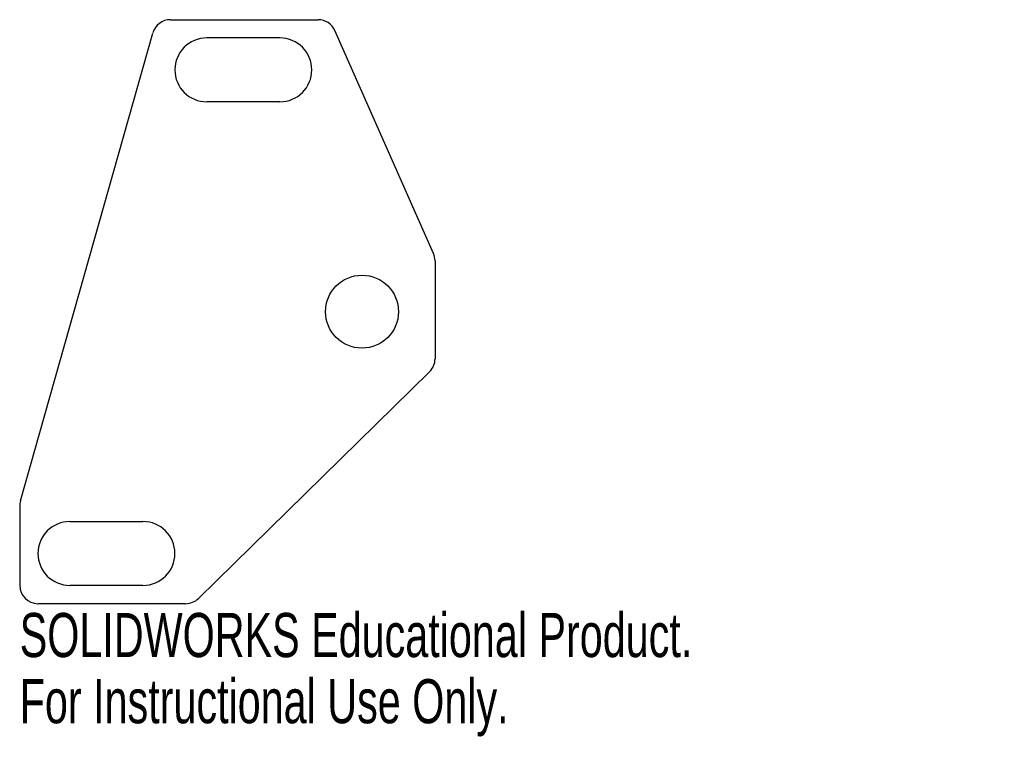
# Model space of a CAD drawing. Header units: millimetres. Extents: x 46 to 153, y -47 to 32.
import ezdxf

# ---------------------------------------------------------------- set-up
doc = ezdxf.new("R2010")
doc.units = ezdxf.units.MM
doc.styles.add('SLDTEXTSTYLE0', font='TXT', dxfattribs={"width": 0.7})

msp = doc.modelspace()

# ---------------------------------------------------------------- linework, layer by layer
at = {"color": 7, "linetype": 'Continuous', "lineweight": 25}
for p, q in [((62.01, 32), (78.2, 32)), ((45.58, -20.73), (60.09, 30.54)), ((90.83, 6.39), (80.03, 30.81)), ((74, 30), (66, 30)), ((74, 23), (66, 23)), ((91, 5.58), (91, -5.16)), ((90.4, -6.59), (65.08, -31.43)), ((45.5, -21.28), (45.5, -30)), ((51, -23), (59, -23)), ((59, -30), (51, -30)), ((63.68, -32), (47.5, -32))]:
    msp.add_line(p, q, dxfattribs=at)
msp.add_circle((83, 0), 4, dxfattribs=at)
for centre, radius, start, end in [((62.01, 30), 2, 90, 164.1975), ((78.2, 30), 2, 23.8602, 90), ((66, 26.5), 3.5, 90, 270), ((74, 26.5), 3.5, 270, 90), ((89, 5.58), 2, 0, 23.8602), ((89, -5.16), 2, 314.4543, 0), ((47.5, -21.28), 2, 164.1975, 180), ((51, -26.5), 3.5, 90, 270), ((59, -26.5), 3.5, 270, 90), ((47.5, -30), 2, 180, 270), ((63.68, -30), 2, 270, 314.4543)]:
    msp.add_arc(centre, radius, start, end, dxfattribs=at)

# ---------------------------------------------------------------- texts
at = {"color": 7, "linetype": 'Continuous', "char_height": 4.8336, "attachment_point": 1, "style": 'SLDTEXTSTYLE0'}
for s, insert in [('SOLIDWORKS Educational Product.', (45.5, -33.02)), ('For Instructional Use Only.', (45.5, -40.27))]:
    msp.add_mtext(s, dxfattribs=dict(at, insert=insert))

doc.saveas('drawing.dxf')
